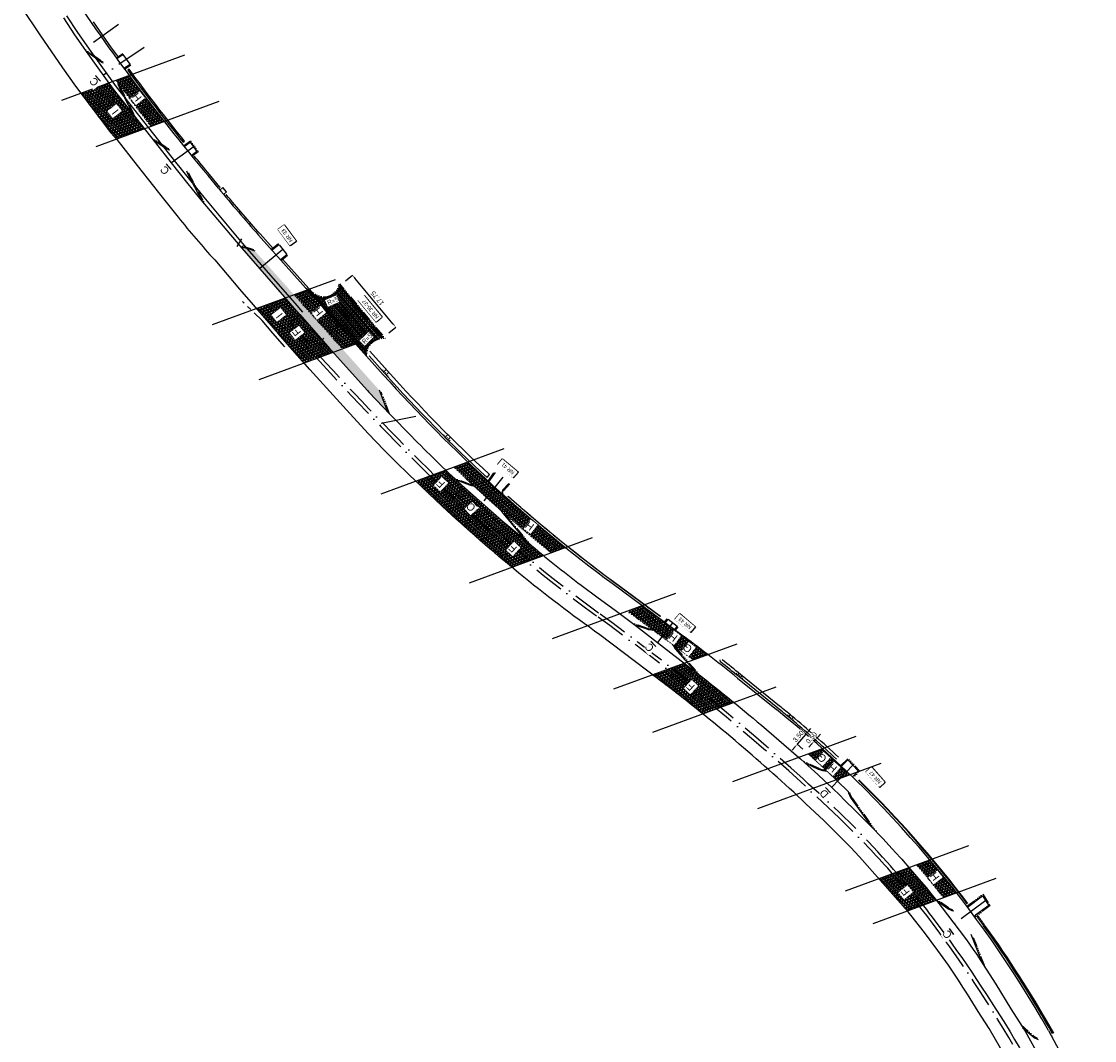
# Model space of a CAD drawing. Header units: metres. Extents: x 121793 to 127505, y 451003 to 453667.
# Tile 36 of 40: x 121877 to 122158, y 453182 to 453449. Entities that reach past the tile are written whole.
import ezdxf

# ---------------------------------------------------------------- set-up
doc = ezdxf.new("R2010")
doc.units = ezdxf.units.M
doc.header["$LTSCALE"] = 4
for name, pattern in [('DASHED2', [0.375, 0.25, -0.125]), ('ONTWERPAS', [3, 2, -0.5, 0, -0.5]), ('ontwerpbestand sloot WK$0$ONTWERPAS', [3, 2, -0.5, 0, -0.5]), ('PROFIEL', [3.9, 3, -0.3, 0.3, -0.3]), ('STREEP-4X-PUNT', [1.31, 0.65, -0.1, 0.04, -0.1, 0.04, -0.1, 0.04, -0.1, 0.04, -0.1])]:
    doc.linetypes.add(name, pattern=pattern)
for name, color, linetype in [('A-NW-SCHEIDING-LIJN', 2, 'DASHED2'), ('N204-DWP$0$PROVTDP', 42, 'Continuous'), ('ontwerpbestand sloot WK$0$WEG-AS-ONTWERP', 2, 'ontwerpbestand sloot WK$0$ONTWERPAS'), ('WEG-AS-ONTWERP', 2, 'ONTWERPAS'), ('WEG-NW-ARCERING18', 1, 'Continuous'), ('WEG-NW-AS-ONTWERP INRITTEN', 2, 'ONTWERPAS'), ('WEG-NW-BAND-10_20', 7, 'STREEP-4X-PUNT'), ('WEG-NW-BERM', 3, 'Continuous'), ('WEG-NW-ONTGRAVEN WATERCOMPENSATIE', 1, 'Continuous'), ('WEG-NW-RIOLERING KOLKLEIDING 125', 3, 'DRAINAGE'), ('WEG-NW-VERHARDING', 42, 'Continuous'), ('WEG-NW-VERHARDINGSTYPE', 2, 'Continuous'), ('WEG-NW-WERKGRENS', 10, 'PROFIEL'), ('WEG-XX-BEMATING25', 7, 'Continuous'), ('WEG-XX-HUISNUMMER INRIT', 7, 'Continuous'), ('WEG-XX-HULPLIJNEN', 40, 'Continuous'), ('WEG-XX-TEKST25 RADIUS', 7, 'Continuous')]:
    doc.layers.add(name, color=color, linetype=linetype)
doc.styles.add('ontwerpbestand sloot WK$0$50MM-500', font='provutr.shx', dxfattribs={"height": 2.5})
doc.styles.add('ontwerpbestand sloot WK$0$DIMENSIE', font='provutr.shx')
doc.styles.add('STANDAARD', font='isocp2.shx')
doc.linetypes.add('DRAINAGE', pattern='A,0.4,-0.1,[202,BLOK.SHX,S=0.125,R=0,X=0,Y=0],-0.2', length=0.7)
doc.dimstyles.new('ontwerpbestand sloot WK$0$WVV500', dxfattribs={"dimtxt": 1.25, "dimasz": 1, "dimexe": 0, "dimexo": 2, "dimgap": 0.5, "dimtad": 1, "dimzin": 0, "dimdsep": 46, "dimtxsty": 'ontwerpbestand sloot WK$0$DIMENSIE', "dimcen": 0, "dimdle": 1.25, "dimclrd": 256, "dimclre": 256, "dimclrt": 256, "dimaunit": 2, "dimadec": 0, "dimazin": 0, "dimtfac": 1, "dimtdec": 3, "dimtix": 1, "dimtmove": 2, "dimatfit": 3, "dimfxl": 0, "dimtolj": 1, "dimtzin": 0, "dimarcsym": 0})

# ---------------------------------------------------------------- blocks, each defined once
blk = doc.blocks.new('*D3')
at = {"layer": 'WEG-XX-BEMATING25', "linetype": 'Continuous', "lineweight": -2, "transparency": 16777216}
for p, q in [((122082.66, 453262.71), (122080.36, 453260.07)), ((122084.17, 453261.4), (122082.66, 453262.71)), ((122083.31, 453263.47), (122083.97, 453264.22)), ((122081.88, 453258.76), (122080.36, 453260.07)), ((122079.71, 453259.31), (122079.05, 453258.56))]:
    blk.add_line(p, q, dxfattribs=at)
at = {"layer": 'WEG-XX-BEMATING25', "linetype": 'Continuous', "transparency": 16777216}
for points in [[(122083.19, 453263.57), (122083.44, 453263.36), (122082.66, 453262.71)], [(122079.58, 453259.42), (122079.84, 453259.2), (122080.36, 453260.07)]]:
    blk.add_solid(points, dxfattribs=at)
at = {"layer": 'WEG-XX-BEMATING25', "linetype": 'Continuous', "transparency": 16777216, "insert": (122080.65, 453262.14), "char_height": 1.25, "attachment_point": 5, "rotation": 49.0543, "style": 'ontwerpbestand sloot WK$0$DIMENSIE', "bg_fill": 3, "box_fill_scale": 1.1, "bg_fill_color": 256, "bg_fill_true_color": 13158600, "bg_fill_transparency": 0}
blk.add_mtext('\\A1;3.50', dxfattribs=at)
at = {"layer": 'Defpoints', "color": 0, "linetype": 'Continuous', "transparency": 16777216}
for p in [(122082.66, 453262.71), (122080.36, 453260.07), (122080.36, 453260.07)]:
    blk.add_point(p, dxfattribs=at)
blk = doc.blocks.new('*D4')
at = {"layer": 'WEG-XX-BEMATING25', "linetype": 'Continuous', "lineweight": -2, "transparency": 16777216}
for p, q in [((122083.62, 453262.55), (122085.12, 453261.22)), ((122085.78, 453261.97), (122086.44, 453262.72)), ((122083.29, 453262.17), (122084.78, 453260.85)), ((122084.12, 453260.1), (122083.46, 453259.35)), ((122084.78, 453260.85), (122085.12, 453261.22))]:
    blk.add_line(p, q, dxfattribs=at)
at = {"layer": 'WEG-XX-BEMATING25', "linetype": 'Continuous', "transparency": 16777216}
for points in [[(122084, 453260.21), (122084.25, 453259.99), (122084.78, 453260.85)], [(122085.65, 453262.08), (122085.9, 453261.86), (122085.12, 453261.22)]]:
    blk.add_solid(points, dxfattribs=at)
at = {"layer": 'WEG-XX-BEMATING25', "linetype": 'Continuous', "transparency": 16777216, "insert": (122084.09, 453261.79), "char_height": 1.25, "attachment_point": 5, "rotation": 48.5073, "style": 'ontwerpbestand sloot WK$0$DIMENSIE', "bg_fill": 3, "box_fill_scale": 1.1, "bg_fill_color": 256, "bg_fill_true_color": 13158600, "bg_fill_transparency": 0}
blk.add_mtext('\\A1;0.50', dxfattribs=at)
at = {"layer": 'Defpoints', "color": 0, "linetype": 'Continuous', "transparency": 16777216}
for p in [(122084.78, 453260.85), (122085.12, 453261.22), (122085.12, 453261.22)]:
    blk.add_point(p, dxfattribs=at)
blk = doc.blocks.new('*D126')
at = {"layer": 'Defpoints', "color": 0, "linetype": 'Continuous', "transparency": 16777216}
for p in [(121963.9, 453382.97), (121960.6, 453380.22), (121971.94, 453366.59)]:
    blk.add_point(p, dxfattribs=at)
at = {"layer": 'WEG-XX-BEMATING25', "linetype": 'Continuous', "lineweight": -2, "transparency": 16777216}
for p, q in [((121962.13, 453381.5), (121963.9, 453382.97)), ((121974.61, 453370.12), (121964.54, 453382.2)), ((121973.48, 453367.87), (121975.25, 453369.35))]:
    blk.add_line(p, q, dxfattribs=at)
at = {"layer": 'WEG-XX-BEMATING25', "linetype": 'Continuous', "transparency": 16777216}
for points in [[(121964.67, 453382.31), (121964.41, 453382.09), (121963.9, 453382.97)], [(121974.74, 453370.22), (121974.48, 453370.01), (121975.25, 453369.35)]]:
    blk.add_solid(points, dxfattribs=at)
at = {"layer": 'WEG-XX-BEMATING25', "linetype": 'Continuous', "transparency": 16777216, "insert": (121970.45, 453376.89), "char_height": 1.25, "attachment_point": 5, "rotation": 129.7967, "style": 'ontwerpbestand sloot WK$0$DIMENSIE', "bg_fill": 3, "box_fill_scale": 1.1, "bg_fill_color": 256, "bg_fill_true_color": 13158600, "bg_fill_transparency": 0}
blk.add_mtext('\\A1;17.75', dxfattribs=at)

msp = doc.modelspace()

# ---------------------------------------------------------------- hatches: boundary and pattern name
at = {"layer": 'WEG-NW-ARCERING18'}
h = msp.add_hatch(dxfattribs=at)
h.set_pattern_fill('NET3', color=256, scale=0.2, angle=-102.32055, style=0)
h.set_pattern_definition([(257.6794, (121902.0062, 453421.9496), (0.620375, -0.135497), []), (317.6794, (121902.0062, 453421.9496), (0.427531, 0.469512), []), (17.6794, (121902.0062, 453421.9496), (-0.192844, 0.60501), [])])
h.paths.add_polyline_path([(121905.429, 453435.269), (121902.006, 453434.011, 0.0066763), (121911.154, 453421.95), (121914.604, 453423.218, -0.0067217)])
h = msp.add_hatch(dxfattribs=at)
h.set_pattern_fill('AR-B816', color=256, scale=0.002, angle=131.038624)
h.paths.add_polyline_path([(121938.445, 453389.201), (121935.248, 453390.243), (121934.999, 453390.017), (121946.252, 453377.16), (121949.986, 453372.777), (121950.131, 453372.609), (121958.373, 453363.26), (121967.835, 453352.711), (121968.217, 453352.291), (121973.196, 453347.075), (121970.957, 453352.794, -0.0014681), (121969.388, 453354.542)])
h = msp.add_hatch(dxfattribs=at)
h.set_pattern_fill('NET3', color=256, scale=0.2, angle=-102.32055, style=0)
h.set_pattern_definition([(257.6794, (121948.5906, 453363.62005), (0.620375, -0.135497), []), (317.6794, (121948.5906, 453363.62005), (0.427531, 0.469512), []), (17.6794, (121948.5906, 453363.62005), (-0.192844, 0.60501), [])])
h.paths.add_polyline_path([(121952.123, 453379.135), (121948.591, 453377.837), (121957.77, 453367.555), (121960.381, 453369.886)])
h.paths.add_polyline_path([(121960.381, 453369.886), (121957.77, 453367.555), (121961.283, 453363.62), (121964.815, 453364.919)])
h = msp.add_hatch(dxfattribs=at)
h.set_pattern_fill('NET3', color=256, scale=0.2, angle=-102.32055, style=0)
h.set_pattern_definition([(257.6794, (121938.76174, 453367.6748), (0.620375, -0.135497), []), (317.6794, (121938.76174, 453367.6748), (0.427531, 0.469512), []), (17.6794, (121938.76174, 453367.6748), (-0.192844, 0.60501), [])])
h.paths.add_polyline_path([(121950.131, 453372.609), (121949.986, 453372.777), (121948.117, 453374.944), (121946.37, 453377.02), (121938.762, 453374.224), (121944.461, 453367.675)])
h = msp.add_hatch(dxfattribs=at)
h.set_pattern_fill('NET3', color=256, scale=0.2, angle=-102.32055, style=0)
h.set_pattern_definition([(257.6794, (121944.461, 453359.94997), (0.620375, -0.135497), []), (317.6794, (121944.461, 453359.94997), (0.427531, 0.469512), []), (17.6794, (121944.461, 453359.94997), (-0.192844, 0.60501), [])])
h.paths.add_polyline_path([(121950.145, 453372.593), (121950.126, 453372.604), (121944.461, 453367.675), (121946.933, 453364.834), (121951.298, 453359.95), (121958.851, 453362.726), (121958.373, 453363.26), (121957.991, 453363.689)])
h = msp.add_hatch(dxfattribs=at)
h.set_pattern_fill('NET3', color=256, scale=0.2, angle=-102.32055, style=0)
h.set_pattern_definition([(257.6794, (121990.4684, 453310.2), (0.620375, -0.135497), []), (317.6794, (121990.4684, 453310.2), (0.427531, 0.469512), []), (17.6794, (121990.4684, 453310.2), (-0.192844, 0.605009), [])])
h.paths.add_polyline_path([(121994.125, 453334.005), (121990.468, 453332.661, 0.0073012), (121999.004, 453324.687), (122001.206, 453327.416, -0.006099)])
h.paths.add_polyline_path([(122001.206, 453327.416), (121999.004, 453324.687, 0.0139095), (122015.893, 453310.2), (122019.723, 453311.608, -0.0153549)])
h = msp.add_hatch(dxfattribs=at)
h.set_pattern_fill('NET3', color=256, scale=0.2, angle=-102.32055, style=0)
h.set_pattern_definition([(257.6794, (121980.4849, 453306.4335), (0.620375, -0.135497), []), (317.6794, (121980.4849, 453306.4335), (0.427531, 0.469512), []), (17.6794, (121980.4849, 453306.4335), (-0.192844, 0.605009), [])])
h.paths.add_polyline_path([(121992.529, 453327.906, -0.0028631), (121988.347, 453331.882), (121980.485, 453328.992), (121983.795, 453325.836), (121987.426, 453322.466, 0.0151455), (122005.646, 453306.434), (122013.979, 453309.497, -0.0038915), (122009.98, 453312.83), (122008.077, 453314.474), (122006.159, 453316.101), (122004.646, 453317.362), (122003.125, 453318.613)])
h = msp.add_hatch(dxfattribs=at)
h.set_pattern_fill('NET3', color=256, scale=0.2, angle=-102.32055, style=0)
h.set_pattern_definition([(257.6794, (122042.5098, 453268.02534), (0.620375, -0.135497), []), (317.6794, (122042.5098, 453268.02534), (0.427531, 0.469512), []), (17.6794, (122042.5098, 453268.02534), (-0.192844, 0.60501), [])])
h.paths.add_polyline_path([(122053.057, 453279.585), (122050.814, 453281.321), (122042.51, 453278.269), (122047.007, 453274.865, -0.0057946), (122055.678, 453268.025), (122063.821, 453271.018, 0.00616)])
h = msp.add_hatch(dxfattribs=at)
h.set_pattern_fill('NET3', color=256, scale=0.2, angle=-102.32055, style=0)
h.set_pattern_definition([(257.6794, (122111.5753, 453219.9107), (0.620375, -0.135497), []), (317.6794, (122111.5753, 453219.9107), (0.42753, 0.469512), []), (17.6794, (122111.5753, 453219.9107), (-0.192844, 0.60501), [])])
h.paths.add_polyline_path([(122115.072, 453229.818), (122111.575, 453228.533, -0.0095187), (122118.623, 453219.911), (122122.075, 453221.179, 0.009393)])
h = msp.add_hatch(dxfattribs=at)
h.set_pattern_fill('NET3', color=256, scale=0.2, angle=-102.32055, style=0)
h.set_pattern_definition([(257.6794, (122101.7177, 453216.44736), (0.620375, -0.135497), []), (317.6794, (122101.7177, 453216.44736), (0.427531, 0.469512), []), (17.6794, (122101.7177, 453216.44736), (-0.192844, 0.60501), [])])
h.paths.add_polyline_path([(122115.393, 453221.02), (122114.77, 453221.791), (122114.131, 453222.548), (122111.112, 453226.045), (122109.591, 453227.803), (122101.718, 453224.909), (122102.724, 453223.779), (122108.73, 453216.993), (122109.201, 453216.447), (122116.79, 453219.237)])

# ---------------------------------------------------------------- linework, layer by layer
at = {"layer": 'A-NW-SCHEIDING-LIJN', "flags": 128}
for points in [[(122048.344, 453285.699), (122050.482, 453288.471)], [(122087.438, 453253.436), (122089.946, 453256.173)]]:
    msp.add_lwpolyline(points, dxfattribs=at)
at = {"layer": 'N204-DWP$0$PROVTDP', "flags": 128}
msp.add_lwpolyline([(122093.712, 453247.739), (122088.201, 453253.019)], dxfattribs=at)
at = {"layer": 'ontwerpbestand sloot WK$0$WEG-AS-ONTWERP'}
msp.add_lwpolyline([(122142.755, 453170.912, 0.0333497), (122118.667, 453209.301, 0.0350042)], format="xyb", dxfattribs=at)
at = {"layer": 'ontwerpbestand sloot WK$0$WEG-AS-ONTWERP', "linetype": 'ByBlock', "flags": 128}
msp.add_lwpolyline([(122119.434, 453209.861, -0.0234133), (122139.663, 453178.766)], format="xyb", dxfattribs=at)
at = {"layer": 'WEG-AS-ONTWERP'}
msp.add_lwpolyline([(122147.003, 453183.573), (122147.22, 453183.695)], dxfattribs=at)
at = {"layer": 'WEG-NW-AS-ONTWERP INRITTEN', "flags": 128}
for points in [[(121902.632, 453448.591), (121894.494, 453442.695)], [(121909.37, 453442.585), (121898.717, 453435.336)], [(121945.715, 453389.654), (121939.653, 453384.7)], [(122129.735, 453219.139), (122121.517, 453212.981)]]:
    msp.add_lwpolyline(points, dxfattribs=at)
at = {"layer": 'WEG-NW-AS-ONTWERP INRITTEN'}
msp.add_lwpolyline([(121922.51, 453416.685), (121916.497, 453412.328)], dxfattribs=at)
at = {"layer": 'WEG-NW-BAND-10_20'}
for points in [[(121898.469, 453438.86, -0.0510534), (121897.984, 453439.139), (121893.915, 453442.062)], [(121902.814, 453432.919, 0.0490985), (121903.08, 453432.234), (121907.066, 453424.366)], [(121915.801, 453416.07, -0.0557136), (121915.059, 453416.449), (121911.393, 453418.875)], [(121920.95, 453409.736, 0.0174924), (121921.064, 453409.5), (121925.168, 453401.715)], [(121995.463, 453327.939, -0.0410793), (121994.713, 453328.15), (121990.676, 453329.657)], [(122042.232, 453290.223, -0.0720346), (122041.175, 453290.423), (122037.178, 453291.796)], [(122048.311, 453285.723, 0.0372125), (122048.645, 453285.276), (122054.704, 453278.302)], [(122088.195, 453253.266, -0.1143159), (122086.096, 453253.7), (122081.965, 453255.6)], [(122094.054, 453247.402, 0.0831276), (122094.743, 453245.993), (122101.004, 453237.228)], [(122124.803, 453217.629), (122129, 453220.774), (122130.872, 453217.804), (122127.218, 453215.066, 0.0251015), (122126.928, 453214.825, 0.0251015)], [(122121.119, 453216.691, -0.0830379), (122119.997, 453217.213), (122116.49, 453219.619)], [(122138.899, 453186.674), (122142.158, 453183.775, 0.0900856), (122143.302, 453183.077, 0.1081803)]]:
    msp.add_lwpolyline(points, format="xyb", dxfattribs=at)
at = {"layer": 'WEG-NW-BAND-10_20', "flags": 128}
for points in [[(121903.769, 453440.917), (121902.122, 453439.794)], [(121904.196, 453436.924), (121905.859, 453438.053)], [(122005.089, 453328.247), (122003.469, 453326.483), (122003.236, 453325.584)], [(122045.65, 453292.053), (122046.353, 453292.969)], [(122049.125, 453290.833), (122048.459, 453289.963)], [(122091.762, 453254.492), (122093.666, 453256.317), (122096.697, 453253.154), (122095.005, 453251.373)]]:
    msp.add_lwpolyline(points, dxfattribs=at)
msp.add_lwpolyline([(121919.708, 453416.816), (121921.483, 453418.102), (121923.537, 453415.268), (121922.181, 453414.285, 0.0220513), (121921.922, 453414.08, 0.0220513)], format="xyb", dxfattribs=at)
at = {"layer": 'WEG-NW-BAND-10_20'}
for points in [[(121938.114, 453389.572), (121935.187, 453390.526), (121934.837, 453390.207)], [(121944.52, 453391.116), (121942.74, 453389.662)], [(121945.241, 453386.828), (121946.909, 453388.191)], [(121973.652, 453346.598), (121971.43, 453352.271)], [(121999.471, 453329), (122001.178, 453331.426)], [(122003.537, 453320.7), (122010.36, 453312.509)], [(122126.446, 453209.491), (122129.481, 453201.725)]]:
    msp.add_lwpolyline(points, dxfattribs=at)
at = {"layer": 'WEG-NW-BERM'}
for p, q in [((121907.709, 453433.043), (121907.901, 453433.187)), ((121908.009, 453432.643), (121908.393, 453432.932)), ((121908.31, 453432.243), (121908.502, 453432.388)), ((121908.61, 453431.844), (121908.994, 453432.132)), ((121908.911, 453431.444), (121909.103, 453431.588)), ((121915.412, 453422.995), (121915.601, 453423.144)), ((121915.722, 453422.602), (121916.099, 453422.9)), ((121916.032, 453422.21), (121916.22, 453422.358)), ((121916.341, 453421.817), (121916.718, 453422.114)), ((121916.651, 453421.424), (121916.839, 453421.573)), ((121971.705, 453357.951), (121971.973, 453358.191)), ((121972.038, 453357.578), (121972.783, 453358.245)), ((121972.372, 453357.206), (121972.64, 453357.446)), ((121972.705, 453356.833), (121973.45, 453357.5)), ((121973.039, 453356.46), (121973.307, 453356.701)), ((121988.157, 453340.523), (121988.863, 453341.233)), ((121987.803, 453340.876), (121988.056, 453341.131)), ((121988.512, 453340.171), (121988.766, 453340.426)), ((121988.866, 453339.818), (121989.572, 453340.527)), ((121989.221, 453339.466), (121989.475, 453339.721)), ((122011.576, 453318.976), (122011.602, 453319.007)), ((122011.767, 453318.815), (122011.819, 453318.876)), ((122011.958, 453318.653), (122011.984, 453318.684)), ((122012.149, 453318.492), (122012.201, 453318.553)), ((122012.34, 453318.33), (122012.366, 453318.361)), ((122031.78, 453302.935), (122031.804, 453302.968)), ((122031.981, 453302.787), (122032.029, 453302.851)), ((122032.182, 453302.638), (122032.206, 453302.67)), ((122032.383, 453302.489), (122032.431, 453302.554)), ((122032.584, 453302.341), (122032.608, 453302.373)), ((122060.27, 453281.646), (122060.203, 453282.18)), ((122064.317, 453278.428), (122064.544, 453278.708)), ((122064.706, 453278.113), (122065.159, 453278.673)), ((122065.094, 453277.799), (122065.321, 453278.078)), ((122065.483, 453277.484), (122065.936, 453278.044)), ((122065.871, 453277.169), (122066.098, 453277.449)), ((122077.745, 453267.532), (122077.975, 453267.809)), ((122078.129, 453267.212), (122078.59, 453267.765)), ((122078.513, 453266.892), (122078.743, 453267.168)), ((122078.897, 453266.572), (122079.358, 453267.125)), ((122079.281, 453266.252), (122079.512, 453266.528)), ((122102.308, 453244.742), (122102.359, 453244.79)), ((122102.653, 453244.38), (122102.754, 453244.476)), ((122102.999, 453244.018), (122103.049, 453244.067)), ((122103.344, 453243.657), (122103.445, 453243.753)), ((122103.689, 453243.295), (122103.74, 453243.343)), ((122116.269, 453229.173), (122116.322, 453229.218)), ((122116.588, 453228.788), (122116.695, 453228.877)), ((122116.906, 453228.403), (122116.96, 453228.448)), ((122117.225, 453228.018), (122117.333, 453228.107)), ((122117.544, 453227.633), (122117.598, 453227.678)), ((122129.471, 453212.133), (122129.603, 453212.227)), ((122129.762, 453211.727), (122130.024, 453211.914)), ((122130.052, 453211.32), (122130.184, 453211.414)), ((122130.343, 453210.913), (122130.605, 453211.1)), ((122130.634, 453210.506), (122130.765, 453210.6)), ((122136.515, 453201.884), (122136.65, 453201.973)), ((122136.788, 453201.466), (122137.058, 453201.642)), ((122137.061, 453201.047), (122137.196, 453201.135)), ((122137.334, 453200.628), (122137.604, 453200.804)), ((122137.608, 453200.209), (122137.742, 453200.297)), ((122143.466, 453190.769), (122143.605, 453190.851)), ((122143.721, 453190.338), (122143.998, 453190.503)), ((122143.975, 453189.908), (122144.114, 453189.99)), ((122144.23, 453189.478), (122144.507, 453189.642)), ((122144.485, 453189.048), (122144.623, 453189.129))]:
    msp.add_line(p, q, dxfattribs=at)
at = {"layer": 'WEG-NW-BERM', "flags": 128}
for points in [[(121929.295, 453405.944, -0.00007), (121929.223, 453406.031), (121926.482, 453409.337, -0.0027712), (121922.504, 453414.146)], [(121943.119, 453389.972), (121939.733, 453393.765, -0.0085629), (121930.873, 453404.038)], [(121968.29, 453361.778), (121972.372, 453357.206, 0.0241713), (121999.205, 453329.925), (121999.785, 453330.75)], [(121999.785, 453330.75, -0.0240872), (121973.118, 453357.871), (121968.494, 453363.05)], [(122044.502, 453293.519), (122032.182, 453302.638, -0.0223927), (122004.659, 453324.984), (122004.713, 453325.044, 0.0223927), (122032.23, 453302.702), (122044.55, 453293.583), (122044.502, 453293.519)], [(122091.15, 453256.72, 0.0136502), (122078.974, 453267.445, 0.0035023), (122075.757, 453270.089), (122065.548, 453278.358, 0.0038181), (122060.715, 453282.212, 0.0038181)], [(122090.659, 453256.193, 0.0136502), (122078.513, 453266.892, 0.0035023), (122075.304, 453269.529), (122065.094, 453277.799, 0.0038181), (122060.27, 453281.646)], [(122124.906, 453218.32, 0.0363648), (122096.451, 453250.655, 0.0363648)], [(122125.017, 453218.405, 0.0363648), (122096.549, 453250.755, 0.0363648)], [(122130.634, 453210.506), (122129.186, 453212.533, 0.0025369), (122127.414, 453214.964, 0.0025369)], [(122130.895, 453210.691), (122129.446, 453212.719, 0.0025375), (122127.671, 453215.154, 0.0025375)]]:
    msp.add_lwpolyline(points, format="xyb", dxfattribs=at)
for points in [[(121943.292, 453389.778), (121943.286, 453389.785)], [(121953.296, 453378.573), (121945.637, 453387.151)]]:
    msp.add_lwpolyline(points, dxfattribs=at)
at = {"layer": 'WEG-NW-BERM'}
for centre, radius, start, end in [((122358.21, 453770.496), 562.872, 214.79863, 215.92131), ((121888.674, 453039.129), 296.504, 29.29383, 35.30943), ((121888.674, 453039.129), 296.824, 29.29383, 35.30943)]:
    msp.add_arc(centre, radius, start, end, dxfattribs=at)
at = {"layer": 'WEG-NW-ONTGRAVEN WATERCOMPENSATIE', "flags": 128}
msp.add_lwpolyline([(121949.986, 453372.777), (121950.131, 453372.609)], dxfattribs=at)
at = {"layer": 'WEG-NW-RIOLERING KOLKLEIDING 125', "color": 6, "flags": 128}
msp.add_lwpolyline([(121933.757, 453390.441), (121934.919, 453392.449)], dxfattribs=at)
at = {"layer": 'WEG-NW-VERHARDING'}
for p, q in [((121928.839, 453405.712), (121926.097, 453409.018)), ((121971.999, 453356.873), (121939.36, 453393.432)), ((122031.885, 453302.236), (122050.859, 453288.192)), ((122064.78, 453277.41), (122074.989, 453269.141)), ((122146.167, 453185.129), (122158.226, 453162.646))]:
    msp.add_line(p, q, dxfattribs=at)
at = {"layer": 'WEG-NW-VERHARDING', "flags": 128}
for points in [[(121877.25, 453453.011), (121882.044, 453445.917), (121887.997, 453437.208), (121891.433, 453432.458), (121895.203, 453427.387), (121900.685, 453420.206), (121902.205, 453418.439), (121907.55, 453411.657), (121911.829, 453406.259), (121913.706, 453403.793), (121918.244, 453398.134, 0.0123361), (121927.844, 453386.929), (121934.357, 453379.286), (121944.461, 453367.675)], [(121898.731, 453438.497, -0.0835462), (121897.838, 453438.936), (121894.354, 453441.439)], [(121902.461, 453433.395, 0.0839907), (121902.857, 453432.121), (121906.281, 453425.364)], [(121916.085, 453415.716, -0.080312), (121914.921, 453416.241), (121911.886, 453418.249)], [(121919.855, 453416.613), (121921.427, 453417.753), (121923.188, 453415.323), (121922.034, 453414.488, 0.0220513), (121921.758, 453414.269, 0.0220513)], [(121920.5, 453410.282, 0.0603587), (121920.843, 453409.383), (121924.407, 453402.623)], [(121958.373, 453363.26), (121967.835, 453352.711), (121968.217, 453352.291), (121973.758, 453346.487), (121979.36, 453340.743, 0.0091258), (121992.529, 453327.906), (122003.125, 453318.613), (122004.646, 453317.362), (122006.159, 453316.101), (122008.077, 453314.474), (122009.98, 453312.83, 0.0132713), (122023.828, 453301.722), (122028.254, 453298.441), (122032.675, 453295.154), (122035.477, 453293.067), (122038.277, 453290.976), (122045.364, 453285.54), (122053.057, 453279.585, -0.0103559), (122071.031, 453265.033), (122075.579, 453261.151), (122080.084, 453257.22), (122081.2, 453256.258), (122082.318, 453255.297), (122085.781, 453252.114), (122087.51, 453250.527), (122089.228, 453248.928), (122090.15, 453248.052), (122091.061, 453247.163), (122093.144, 453245.102), (122095.227, 453243.041), (122095.467, 453242.803), (122096.786, 453241.487), (122098.102, 453240.167), (122099.352, 453238.908), (122100.599, 453237.646), (122101.749, 453236.461), (122102.882, 453235.259), (122105.147, 453232.801), (122107.393, 453230.327), (122107.743, 453229.934), (122108.09, 453229.538), (122111.112, 453226.045), (122114.131, 453222.548), (122114.77, 453221.791), (122115.393, 453221.02), (122116.86, 453219.147), (122118.311, 453217.261), (122122.747, 453211.34), (122124.663, 453208.872), (122126.489, 453206.337), (122127.383, 453204.981), (122128.272, 453203.621), (122132.36, 453197.214), (122136.333, 453190.735), (122140.032, 453184.882), (122143.835, 453178.114)], [(122134.942, 453178.181), (122130.662, 453185.633), (122127.774, 453190.101), (122124.926, 453194.593), (122123.751, 453196.433), (122122.571, 453198.27), (122119.947, 453202.214), (122117.212, 453206.082), (122113.741, 453210.729), (122110.162, 453215.293), (122109.456, 453216.151), (122108.73, 453216.993), (122102.724, 453223.779), (122096.698, 453230.548), (122094.348, 453233.102), (122091.923, 453235.586), (122087.331, 453240.078), (122082.667, 453244.496, 0.0245896), (122047.007, 453274.865), (122028.651, 453288.758, -0.0332611), (121987.426, 453322.466), (121983.795, 453325.836), (121980.21, 453329.254), (121978.866, 453330.559), (121977.529, 453331.871), (121976.45, 453332.88), (121972.201, 453337.135), (121968.011, 453341.447), (121962.339, 453347.695), (121952.794, 453358.275)], [(122139.382, 453185.909), (122141.992, 453183.588, 0.1081803), (122143.483, 453182.75)]]:
    msp.add_lwpolyline(points, format="xyb", dxfattribs=at)
for points in [[(121950.888, 453373.262), (121948.878, 453375.593), (121947.011, 453377.811), (121935.756, 453390.671), (121934.293, 453392.388), (121925.103, 453403.348), (121921.713, 453407.524), (121917.279, 453412.951), (121913.191, 453418.207), (121906.647, 453426.516), (121902.119, 453432.301), (121898.118, 453437.848), (121895.509, 453441.536), (121892.03, 453446.476), (121889.17, 453450.874)], [(121950.131, 453372.609), (121948.117, 453374.944), (121946.252, 453377.16), (121934.999, 453390.017), (121933.529, 453391.743), (121924.332, 453402.712), (121920.938, 453406.892), (121916.497, 453412.328), (121912.404, 453417.591), (121905.86, 453425.898), (121901.319, 453431.7), (121897.304, 453437.267), (121894.692, 453440.959), (121891.202, 453445.915), (121888.332, 453450.329)], [(121904.056, 453437.131), (121905.712, 453438.255), (121903.916, 453440.714), (121902.263, 453439.587)], [(121930.158, 453404.115), (121930.948, 453404.729), (121930.005, 453405.869), (121929.221, 453405.247)], [(121944.685, 453390.928), (121946.745, 453388.38)], [(121958.303, 453363.198), (121958.373, 453363.26), (121950.131, 453372.609)], [(121950.131, 453372.609), (121957.991, 453363.689), (121958.373, 453363.26)], [(121952.794, 453358.275), (121946.933, 453364.834), (121944.461, 453367.675)], [(122004.905, 453328.416), (122003.243, 453326.606), (122003.027, 453325.772)], [(122045.848, 453291.901), (122046.547, 453292.812), (122048.927, 453290.986), (122048.26, 453290.115)], [(122091.935, 453254.312), (122093.658, 453255.963), (122096.351, 453253.153), (122094.824, 453251.545)]]:
    msp.add_lwpolyline(points, dxfattribs=at)
at = {"layer": 'WEG-NW-VERHARDING'}
for points in [[(121938.445, 453389.201), (121935.248, 453390.243), (121934.999, 453390.017)], [(121945.083, 453387.021), (121946.751, 453388.385)], [(121973.196, 453347.075), (121970.957, 453352.794)], [(121999.656, 453328.83), (122001.382, 453331.282)], [(122125.858, 453210.309), (122128.789, 453202.81)]]:
    msp.add_lwpolyline(points, dxfattribs=at)
for points in [[(121944.678, 453390.922), (121942.898, 453389.468, -0.3140725)], [(121995.791, 453327.635, -0.0601284), (121994.626, 453327.916), (121991.14, 453329.217)], [(122002.861, 453321.233, 0.0423914), (122003.345, 453320.54), (122009.221, 453313.486)], [(122042.569, 453289.974, -0.0939497), (122041.094, 453290.187), (122037.834, 453291.307)], [(122047.837, 453286.074, 0.0718669), (122048.456, 453285.112), (122053.676, 453279.104)], [(122088.201, 453253.016, -0.1143159), (122085.991, 453253.472), (122082.611, 453255.028)], [(122093.712, 453247.739, 0.1043669), (122094.539, 453245.848), (122099.876, 453238.378)], [(122124.952, 453217.429), (122128.933, 453220.412), (122130.538, 453217.865), (122127.068, 453215.266, 0.0251015), (122126.759, 453215.009)], [(122121.357, 453216.378, -0.1028068), (122119.856, 453217.007), (122116.998, 453218.967)]]:
    msp.add_lwpolyline(points, format="xyb", dxfattribs=at)
for centre, radius, start, end in [((122358.21, 453770.496), 563.372, 213.34594, 219.9137), ((122235.22, 453657.563), 396.609, 219.42085, 221.75719), ((122267.776, 453620.933), 396.5, 221.75735, 233.49202), ((121810.803, 452963.869), 403.5, 50.99166, 53.49202), ((121888.674, 453039.129), 296.004, 29.5534, 50.99166)]:
    msp.add_arc(centre, radius, start, end, dxfattribs=at)
at = {"layer": 'WEG-NW-WERKGRENS', "flags": 128}
msp.add_lwpolyline([(121946.179, 453364.178), (121943.06, 453367.762), (121940.289, 453371.064), (121935.093, 453376.019)], dxfattribs=at)
at = {"layer": 'WEG-XX-HUISNUMMER INRIT'}
for points in [[(121944.481, 453394.981), (121946.032, 453396.141), (121949.286, 453391.793), (121947.73, 453390.629), (121944.481, 453394.981)], [(121965.455, 453376.409), (121966.95, 453377.641), (121971.673, 453371.904), (121970.174, 453370.669), (121965.455, 453376.409)], [(122001.955, 453333.324), (122003.201, 453334.807), (122007.359, 453331.314), (122006.109, 453329.826), (122001.955, 453333.324)], [(122048.354, 453292.829), (122049.6, 453294.312), (122053.758, 453290.819), (122052.508, 453289.331), (122048.354, 453292.829)], [(122098.368, 453252.843), (122099.815, 453254.131), (122103.425, 453250.074), (122101.974, 453248.782), (122098.368, 453252.843)]]:
    msp.add_lwpolyline(points, dxfattribs=at)
at = {"layer": 'WEG-XX-HULPLIJNEN'}
for p, q in [((121887.786, 453428.784), (121920.035, 453440.638)), ((121896.773, 453416.664), (121929.022, 453428.517)), ((121927.252, 453369.994), (121959.502, 453381.847)), ((121939.492, 453355.611), (121971.741, 453367.464)), ((121971.401, 453325.653), (122003.65, 453337.507)), ((121994.538, 453302.351), (122026.788, 453314.205)), ((122032.399, 453274.553), (122064.649, 453286.406)), ((122042.611, 453263.222), (122074.86, 453275.076)), ((122093.042, 453221.72), (122125.291, 453233.574)), ((122100.249, 453213.157), (122132.498, 453225.01))]:
    msp.add_line(p, q, dxfattribs=at)
at = {"layer": 'WEG-XX-HULPLIJNEN', "flags": 128}
msp.add_lwpolyline([(121980.551, 453345.904), (121971.417, 453344.107)], dxfattribs=at)

# ---------------------------------------------------------------- next in the draw order: texts
at = {"layer": 'WEG-NW-AS-ONTWERP INRITTEN', "insert": (121914.668, 453409.025), "char_height": 2, "width": 1.28013, "attachment_point": 1, "rotation": 131.95861, "style": 'ontwerpbestand sloot WK$0$50MM-500', "bg_fill": 3, "box_fill_scale": 1.25, "bg_fill_color": 256, "bg_fill_transparency": 0}
msp.add_mtext('{\\LC}', dxfattribs=at)
at = {"layer": 'WEG-NW-VERHARDINGSTYPE', "char_height": 2, "width": 1.28013, "attachment_point": 1, "rotation": 128.43304, "style": 'ontwerpbestand sloot WK$0$50MM-500', "bg_fill": 3, "box_fill_scale": 1.25, "bg_fill_color": 256, "bg_fill_transparency": 0}
for insert in [(121907.297, 453428.195), (121954.754, 453371.987)]:
    msp.add_mtext('H', dxfattribs=dict(at, insert=insert))
at = {"layer": 'WEG-XX-HUISNUMMER INRIT', "char_height": 1, "attachment_point": 1, "style": 'ontwerpbestand sloot WK$0$50MM-500', "bg_fill": 2}
for s, insert, width, rotation in [('NR 33', (121947.575, 453391.482), 4.14827, 126.80673), ('NR 35-37', (121970.119, 453371.414), 7.14437, 129.48743), ('NR 41', (122005.765, 453330.621), 4.14827, 139.96778), ('NR 43', (122052.164, 453290.126), 4.14827, 139.96778), ('NR 47', (122101.747, 453249.619), 4.14827, 131.67118)]:
    msp.add_mtext(s, dxfattribs=dict(at, insert=insert, width=width, rotation=rotation))

# ---------------------------------------------------------------- next in the draw order: dimensions: what is measured, and where the dimension line sits
at = {"layer": 'WEG-XX-BEMATING25', "linetype": 'Continuous'}
dim = msp.add_aligned_dim(p1=(122082.658, 453262.71), p2=(122080.365, 453260.067), distance=0, dimstyle='ontwerpbestand sloot WK$0$WVV500', override={"dimtfill": 1}, dxfattribs=at)
dim.commit()
dim.dimension.update_dxf_attribs({"geometry": '*D3', "text_midpoint": (122080.649, 453262.137)})

# ---------------------------------------------------------------- next in the draw order: hatches: boundary and pattern name
at = {"layer": 'WEG-NW-ARCERING18'}
h = msp.add_hatch(dxfattribs=at)
h.set_pattern_fill('NET3', color=256, scale=0.2, angle=257.68, style=0)
h.paths.add_polyline_path([(121901.319, 453431.7), (121900.145, 453433.327), (121892.795, 453430.626), (121895.203, 453427.387), (121900.685, 453420.206), (121902.06, 453418.607), (121909.461, 453421.327), (121905.86, 453425.898)])
h = msp.add_hatch(dxfattribs=at)
h.set_pattern_fill('AR-B816', color=256, scale=0.002, angle=131.03862)
h.set_pattern_definition([(131.0386, (121952.30908, 453362.13613), (-0.306534, -0.266829), []), (221.0386, (121952.30908, 453362.13613), (-0.039705, -0.573363), [0.4064, -0.4064])])
h.paths.add_polyline_path([(121967.827, 453371.561), (121960.597, 453380.216), (121960.179, 453379.018), (121958.861, 453377.72, -0.3008715), (121954.078, 453377.754), (121952.309, 453378.927), (121967.299, 453362.136, -0.2498108), (121969.664, 453365.95, -0.1262003), (121971.945, 453366.594), (121971.566, 453367.076)])
h = msp.add_hatch(dxfattribs=at)
h.set_pattern_fill('NET3', color=256, scale=0.2, angle=257.6794, style=0)
h.paths.add_polyline_path([(122039.776, 453296.395), (122035.845, 453294.95), (122044.923, 453288.231), (122047.054, 453291.008)])
h.paths.add_polyline_path([(122050.859, 453288.192), (122050.482, 453288.471), (122048.344, 453285.699), (122048.777, 453285.378, -0.0033589), (122053.075, 453282.152), (122056.965, 453283.582, 0.0047401)])
h.paths.add_polyline_path([(122047.054, 453291.008), (122044.923, 453288.231), (122048.344, 453285.699), (122050.482, 453288.471)])

# ---------------------------------------------------------------- next in the draw order: linework, layer by layer
at = {"layer": 'ontwerpbestand sloot WK$0$WEG-AS-ONTWERP'}
for points in [[(122118.667, 453209.301), (122115.775, 453213.235, 0.0211551), (122103.254, 453228.507, 0.0164551), (122091.339, 453240.775), (122081.235, 453250.293)], [(122119.434, 453209.861), (122116.535, 453213.806, 0.0210777), (122103.942, 453229.163, 0.0314205), (122083.364, 453249.643), (122081.892, 453251.019)]]:
    msp.add_lwpolyline(points, format="xyb", dxfattribs=at)
at = {"layer": 'WEG-NW-AS-ONTWERP INRITTEN', "flags": 128}
for points in [[(121965.448, 453374.409), (121955.988, 453365.965)], [(122003.334, 453330.053), (121997.788, 453323.179)]]:
    msp.add_lwpolyline(points, dxfattribs=at)
at = {"layer": 'WEG-NW-BERM'}
msp.add_lwpolyline([(121919.971, 453418.031, -0.0105742), (121905.46, 453436.876), (121905.062, 453436.607, 0.0105685), (121919.577, 453417.755), (121919.971, 453418.031)], format="xyb", dxfattribs=at)
at = {"layer": 'WEG-NW-VERHARDING', "flags": 128}
msp.add_lwpolyline([(121954.078, 453377.754, 0.3008715), (121958.861, 453377.72), (121960.179, 453379.018), (121960.597, 453380.216), (121967.827, 453371.561), (121971.566, 453367.076), (121971.945, 453366.594, 0.1262003), (121969.664, 453365.95, 0.2498108), (121967.299, 453362.136), (121952.309, 453378.927), (121954.121, 453377.725)], format="xyb", dxfattribs=at)
at = {"layer": 'WEG-XX-HULPLIJNEN'}
for p, q in [((122016.312, 453287.771), (122048.561, 453299.624)), ((122070.069, 453243.286), (122102.318, 453255.139))]:
    msp.add_line(p, q, dxfattribs=at)

# ---------------------------------------------------------------- next in the draw order: dimensions: what is measured, and where the dimension line sits
at = {"layer": 'WEG-XX-BEMATING25', "linetype": 'Continuous'}
dim = msp.add_aligned_dim(p1=(122084.784, 453260.848), p2=(122085.115, 453261.223), distance=0, dimstyle='ontwerpbestand sloot WK$0$WVV500', override={"dimtfill": 1}, dxfattribs=at)
dim.commit()
dim.dimension.update_dxf_attribs({"geometry": '*D4', "text_midpoint": (122084.094, 453261.792)})

# ---------------------------------------------------------------- next in the draw order: hatches: boundary and pattern name
at = {"layer": 'WEG-NW-ARCERING18'}
h = msp.add_hatch(dxfattribs=at)
h.set_pattern_fill('NET3', color=256, scale=0.2, angle=-102.32055, style=0)
h.set_pattern_definition([(257.6794, (122083.22, 453250.8102), (0.620375, -0.135497), []), (317.6794, (122083.22, 453250.8102), (0.42753, 0.469512), []), (17.6794, (122083.22, 453250.8102), (-0.192844, 0.60501), [])])
edge = h.paths.add_edge_path()
edge.add_arc((121888.674, 453039.129), 296.004, 47.15929, 47.94803)
edge.add_line((122086.939, 453258.923), (122083.22, 453257.557))
edge.add_arc((121888.674, 453039.129), 292.504, 47.15512, 48.30958, ccw=False)
edge.add_line((122087.581, 453253.593), (122089.946, 453256.173))
edge = h.paths.add_edge_path()
edge.add_arc((121888.674, 453039.129), 296.004, 46.02703, 47.15929)
edge.add_line((122089.946, 453256.173), (122087.581, 453253.593))
edge.add_arc((121888.674, 453039.129), 292.504, 46.35959, 47.15512, ccw=False)
edge.add_line((122090.54, 453250.81), (122091.81, 453251.277))
edge.add_line((122091.81, 453251.277), (122094.195, 453252.154))

# ---------------------------------------------------------------- next in the draw order: linework, layer by layer
at = {"layer": 'ontwerpbestand sloot WK$0$WEG-AS-ONTWERP'}
for points in [[(122081.348, 453250.191, 0.0271639), (122027.786, 453293.705, -0.0319155), (121984.906, 453329.654, -0.0133663), (121954.423, 453361.361, -0.0007293), (121946.932, 453369.824, -0.0007293)], [(122081.892, 453251.019, 0.0266957), (122028.347, 453294.472, -0.0319099), (121985.567, 453330.336, -0.013362), (121955.129, 453361.996, -0.0007285), (121947.648, 453370.449, -0.0007285)]]:
    msp.add_lwpolyline(points, format="xyb", dxfattribs=at)
at = {"layer": 'WEG-XX-HULPLIJNEN'}
msp.add_line((122063.521, 453250.316), (122095.771, 453262.17), dxfattribs=at)

# ---------------------------------------------------------------- next in the draw order: texts
at = {"layer": 'WEG-NW-AS-ONTWERP INRITTEN', "char_height": 2, "width": 1.28013, "attachment_point": 1, "style": 'ontwerpbestand sloot WK$0$50MM-500', "bg_fill": 3, "box_fill_scale": 1.25, "bg_fill_color": 256, "bg_fill_transparency": 0}
for s, insert, rotation in [('{\\LC}', (121896.179, 453432.195), 131.95861), ('{\\LD}', (122087.3, 453245.737), 131.95861), ('{\\LC}', (122119.345, 453208.904), 123.58547)]:
    msp.add_mtext(s, dxfattribs=dict(at, insert=insert, rotation=rotation))
at = {"layer": 'WEG-NW-VERHARDINGSTYPE', "char_height": 2, "width": 1.28013, "attachment_point": 1, "style": 'ontwerpbestand sloot WK$0$50MM-500', "bg_fill": 3, "box_fill_scale": 1.25, "bg_fill_color": 256, "bg_fill_transparency": 0}
for s, insert, rotation in [('I', (121901.241, 453424.796), 127.85222), ('H', (122116.161, 453224.079), 127.28926), ('F', (122108.426, 453220.171), 129.4609)]:
    msp.add_mtext(s, dxfattribs=dict(at, insert=insert, rotation=rotation))

# ---------------------------------------------------------------- next in the draw order: texts
at = {"layer": 'WEG-NW-AS-ONTWERP INRITTEN', "insert": (121994.856, 453320.78), "char_height": 2, "width": 1.28013, "attachment_point": 1, "rotation": 131.95861, "style": 'ontwerpbestand sloot WK$0$50MM-500', "bg_fill": 3, "box_fill_scale": 1.25, "bg_fill_color": 256, "bg_fill_transparency": 0}
msp.add_mtext('{\\LC}', dxfattribs=at)
at = {"layer": 'WEG-NW-VERHARDINGSTYPE', "char_height": 2, "width": 1.28013, "attachment_point": 1, "style": 'ontwerpbestand sloot WK$0$50MM-500', "bg_fill": 3, "box_fill_scale": 1.25, "bg_fill_color": 256, "bg_fill_transparency": 0}
for s, insert, rotation in [('F', (121949.026, 453366.755), 127.85222), ('F', (121986.907, 453327.028), 136.96822), ('H', (122010.464, 453315.877), 142.77788), ('F', (122005.815, 453310.098), 136.96822), ('H', (122048.019, 453286.764), 142.77788), ('G', (122051.867, 453283.796), 142.77788), ('F', (122052.354, 453273.883), 136.96822), ('G', (122086.948, 453255.034), 137.88187)]:
    msp.add_mtext(s, dxfattribs=dict(at, insert=insert, rotation=rotation))

# ---------------------------------------------------------------- next in the draw order: linework, layer by layer
at = {"layer": 'A-NW-SCHEIDING-LIJN', "flags": 128}
msp.add_lwpolyline([(121944.461, 453367.675), (121950.131, 453372.609)], dxfattribs=at)
at = {"layer": 'WEG-NW-AS-ONTWERP INRITTEN', "flags": 128}
msp.add_lwpolyline([(122047.738, 453291.9), (122043.787, 453286.749)], dxfattribs=at)
at = {"layer": 'WEG-NW-BAND-10_20', "flags": 128}
msp.add_lwpolyline([(121951.652, 453379.663), (121954.259, 453377.934, 0.2958955), (121958.703, 453377.916), (121959.962, 453379.156), (121960.507, 453380.715), (121972.495, 453366.325, 0.156921), (121969.789, 453365.734, 0.2647138), (121967.539, 453361.867)], format="xyb", dxfattribs=at)

# ---------------------------------------------------------------- next in the draw order: texts
at = {"layer": 'WEG-NW-VERHARDINGSTYPE', "insert": (122089.686, 453252.483), "char_height": 2, "width": 1.28013, "attachment_point": 1, "rotation": 138.59432, "style": 'ontwerpbestand sloot WK$0$50MM-500', "bg_fill": 3, "box_fill_scale": 1.25, "bg_fill_color": 256, "bg_fill_transparency": 0}
msp.add_mtext('H', dxfattribs=at)

# ---------------------------------------------------------------- next in the draw order: linework, layer by layer
at = {"layer": 'WEG-NW-AS-ONTWERP INRITTEN', "flags": 128}
msp.add_lwpolyline([(122094.966, 453254.598), (122089.412, 453248.754)], dxfattribs=at)

# ---------------------------------------------------------------- next in the draw order: texts
at = {"layer": 'WEG-NW-AS-ONTWERP INRITTEN', "insert": (122041.567, 453284.037), "char_height": 2, "width": 1.28013, "attachment_point": 1, "rotation": 131.95861, "style": 'ontwerpbestand sloot WK$0$50MM-500', "bg_fill": 3, "box_fill_scale": 1.25, "bg_fill_color": 256, "bg_fill_transparency": 0}
msp.add_mtext('{\\LC}', dxfattribs=at)
at = {"layer": 'WEG-NW-VERHARDINGSTYPE', "insert": (121944.21, 453371.421), "char_height": 2, "width": 1.28013, "attachment_point": 1, "rotation": 127.85222, "style": 'ontwerpbestand sloot WK$0$50MM-500', "bg_fill": 3, "box_fill_scale": 1.25, "bg_fill_color": 256, "bg_fill_transparency": 0}
msp.add_mtext('I', dxfattribs=at)
at = {"layer": 'WEG-XX-TEKST25 RADIUS', "char_height": 1.25, "width": 2.64121, "attachment_point": 1, "style": 'STANDAARD', "bg_fill": 3, "box_fill_scale": 1.25, "bg_fill_color": 256, "bg_fill_transparency": 0}
for insert, rotation in [((121957.142, 453376.233), 22.93934), ((121966.224, 453365.773), 44.41877)]:
    msp.add_mtext('R=5', dxfattribs=dict(at, insert=insert, rotation=rotation))

# ---------------------------------------------------------------- next in the draw order: dimensions: what is measured, and where the dimension line sits
at = {"layer": 'WEG-XX-BEMATING25', "linetype": 'Continuous'}
dim = msp.add_aligned_dim(p1=(121971.945, 453366.594), p2=(121960.597, 453380.216), distance=-4.301, text='17.75', dimstyle='ontwerpbestand sloot WK$0$WVV500', override={"dimtfill": 1}, dxfattribs=at)
dim.commit()
dim.dimension.update_dxf_attribs({"geometry": '*D126', "text_midpoint": (121970.453, 453376.889)})

doc.saveas('drawing.dxf')
